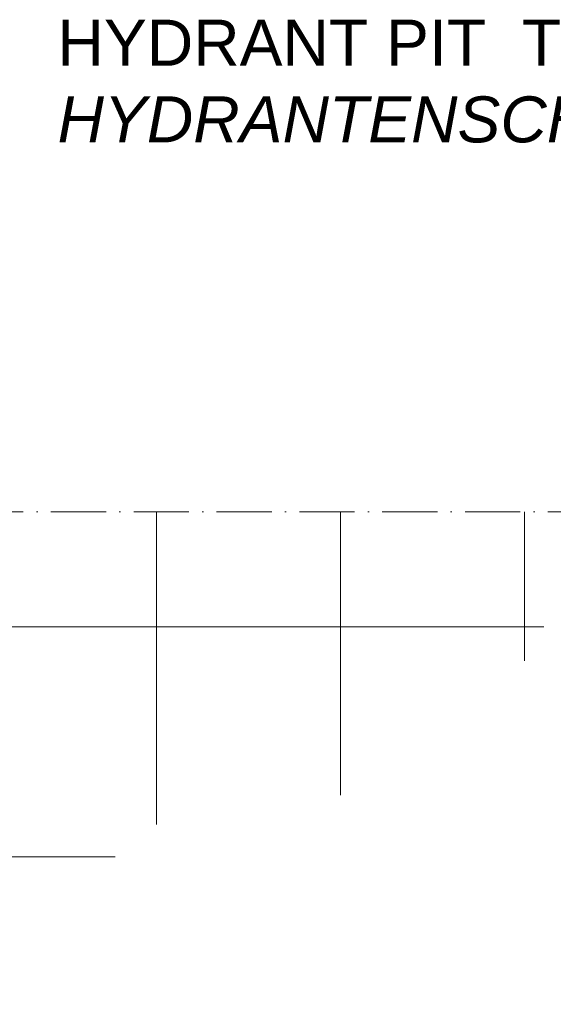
# Model space of a CAD drawing. Header units: millimetres. Extents: x -13331 to 209855, y -117294 to 47640.
# Tile 5 of 34: x 33135 to 44732, y -116122 to -94721. Entities that reach past the tile are written whole.
import ezdxf

# ---------------------------------------------------------------- set-up
doc = ezdxf.new("R2010")
doc.units = ezdxf.units.MM
doc.linetypes.add('ACAD_ISO10W100', pattern=[18, 12, -3, 0, -3])
doc.layers.add('Beschriftung', color=7, linetype='Continuous', lineweight=9)
doc.styles.add('LBB3.5M1000', font='isocp.shx', dxfattribs={"height": 3.5})

msp = doc.modelspace()

# ---------------------------------------------------------------- linework, layer by layer
at = {"linetype": 'ACAD_ISO10W100', "lineweight": 18, "ltscale": 100}
msp.add_line((8612.70714, -105419.42247), (51375.18358, -105419.42247), dxfattribs=at)
at = {"layer": 'Beschriftung'}
for points in [[(36106.41906, -105419.42247), (36106.41906, -107919.42247), (32106.41906, -107919.42247), (32106.41906, -105419.42247)], [(40106.41906, -105419.42247), (40106.41906, -107919.42247), (36106.41906, -107919.42247), (36106.41906, -105419.42247)], [(44106.41906, -105419.42247), (44106.41906, -107919.42247), (40106.41906, -107919.42247), (40106.41906, -105419.42247)], [(44527.09079, -107919.42247), (44106.41906, -107919.42247), (44106.41906, -105419.42247)], [(35209.15001, -112919.42247), (32106.41906, -112919.42247), (32106.41906, -107919.42247), (36106.41906, -107919.42247), (36106.41906, -112214.07449)], [(36106.41906, -112214.07449), (36106.41906, -107919.42247), (40106.41906, -107919.42247), (40106.41906, -111574.7643)], [(40106.41906, -111574.7643), (40106.41906, -107919.42247), (44106.41906, -107919.42247), (44106.41906, -108655.53299)], [(44106.41906, -108655.53299), (44106.41906, -107919.42247), (44527.09079, -107919.42247)], [(32106.41906, -116121.60447), (32106.41906, -112919.42247), (35209.15001, -112919.42247)]]:
    msp.add_lwpolyline(points, dxfattribs=at)

# ---------------------------------------------------------------- texts
at = {"layer": 'Beschriftung', "insert": (33957.53987, -94720.57421), "char_height": 1000, "width": 21953.3225447, "attachment_point": 1, "style": 'LBB3.5M1000'}
msp.add_mtext('{\\fArial|b0|i0|c0|p34;HYDRANT PIT  TYPE \\fMS Reference Sans Serif|b0|i0|c0|p34;II\\fArial|b0|i0|c0|p34;\\P\\fArial|b0|i1|c0|p34;HYDRANTENSCHACHT  TYPE \\fMS Reference Sans Serif|b0|i1|c0|p34;II}', dxfattribs=at)

doc.saveas('drawing.dxf')
